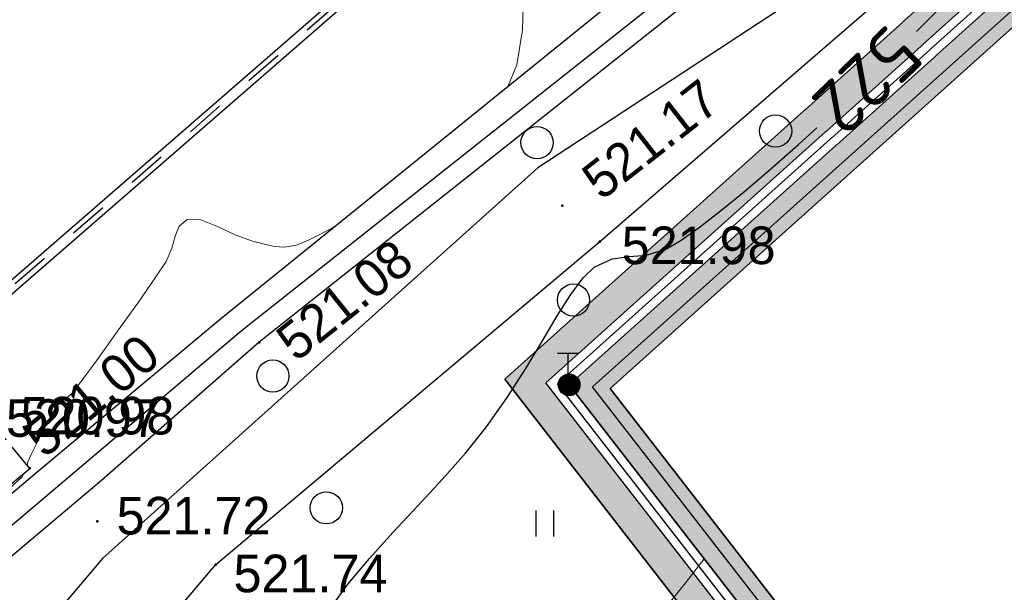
# Model space of a CAD drawing. Header units: millimetres. Extents: x -76021 to 1074922, y 19208 to 400534.
# Tile 45 of 108: x 203460 to 226359, y 147633 to 160960. Entities that reach past the tile are written whole.
import ezdxf

# ---------------------------------------------------------------- set-up
doc = ezdxf.new("R2010")
doc.units = ezdxf.units.MM
doc.linetypes.add('Д_ТРОТ_ТРУБА', pattern=[3, 1.5, -1.5])
for name, color, linetype in [('(004) Точки рельефа', 7, 'Continuous'), ('(004a) Точки рельефа (отк.)', 7, 'Continuous'), ('(014) Водопровод', 5, 'ИК_Водопровод -------в--------'), ('(016) Кабель', 1, 'Continuous'), ('(022) Возд. Линии', 7, 'Continuous'), ('(028) Гидротехн.', 7, 'Continuous'), ('(031) Горизонтали', 42, 'Continuous'), ('(035) Откосы', 7, 'Continuous'), ('(036) Растительность', 7, 'Continuous'), ('(038) Деревья', 7, 'Continuous'), ('(040) Ограда', 7, 'Continuous'), ('C-TOPO-MAJR', 9, 'Continuous'), ('GLUXOY OG', 7, 'Continuous')]:
    doc.layers.add(name, color=color, linetype=linetype)
doc.layers.add('(032) Горизонтали утолщенные', color=32, linetype='Continuous', lineweight=30)
doc.styles.add('D-431', font='txt')
doc.styles.get("Standard").update_dxf_attribs({"font": 'arial.ttf'})
doc.styles.add('СПДС', font='isocpeur.ttf')
doc.linetypes.add('GAZ_VOZDUSH', pattern='A,1,-2,["~",Standard,S=3,R=0,X=-1.5,Y=-1.5],-1,10', length=14)
doc.linetypes.add('ИК_Водопровод -------в--------', pattern='A,9,-0.6,["В",Standard,S=1.2,R=0,X=0,Y=-0.6],-1.2', length=10.8)
doc.linetypes.add('ИК_Э_КАБ_ВН', pattern='A,8,-2,["<<",Standard,S=1,R=0,X=0,Y=-0.5],8,[">>",Standard,S=1,R=0,X=-1,Y=-0.5],-2', length=20)
doc.linetypes.add('ОГРАДА_БЕТ', pattern='A,4,["|",Standard,S=0.8,R=0,X=0,Y=-0.8],4', length=8)
doc.linetypes.add('ОГРАДА_ГЛИН', pattern='A,4,["|",Standard,S=0.8,R=0,X=0,Y=-0.8],0.5,["|",Standard,S=0.8,R=0,X=0,Y=-0.8],3.5', length=8)
doc.linetypes.add('ОТКОСЫ_НЕУКР', pattern='A,0.5,["|",Standard,S=1.2,R=0,X=0,Y=-1.2],1,["|",Standard,S=0.5,R=0,X=0,Y=-0.5],0.5', length=2)
doc.linetypes.add('ОТКОСЫ_НЕУКР1', pattern='A,0.5,["|",Standard,S=-1.2,R=0,X=0,Y=1.2],1,["|",Standard,S=-0.5,R=0,X=0,Y=0.5],0.5', length=2)
doc.linetypes.add('ПОДПОРНАЯ СТЕНКА', pattern='A,2,["V",Standard,S=1.2,R=0,X=0,Y=-1.2],0.2,["V",Standard,S=0.8,R=0,X=0,Y=-0.8],0.25,["V",Standard,S=0.3,R=0,X=0,Y=-0.3],0.25', length=2.7)

# ---------------------------------------------------------------- blocks, each defined once
blk = doc.blocks.new('d')
at = {"layer": '(038) Деревья'}
blk.add_ellipse((0, 0), major_axis=(0.265, 0.265), ratio=1, start_param=5.497787, end_param=11.780972, dxfattribs=at)
blk = doc.blocks.new('I04010')
for p, q in [((-0.412273, 0.007146), (-0.412273, 1.207146)), ((0.387727, 1.207146), (0.387727, 0.007146))]:
    blk.add_line(p, q)
blk = doc.blocks.new('*U215')
at = {"color": 7}
for p, q in [((32256.966, 79660.071), (32257.341, 79660.071)), ((32256.971, 79660.076), (32257.341, 79660.076)), ((32256.976, 79660.081), (32257.336, 79660.081)), ((32256.981, 79660.086), (32257.331, 79660.086)), ((32256.986, 79660.091), (32257.326, 79660.091)), ((32256.991, 79660.096), (32257.316, 79660.096)), ((32256.996, 79660.101), (32257.311, 79660.101)), ((32257.001, 79660.106), (32257.306, 79660.106)), ((32257.011, 79660.111), (32257.301, 79660.111)), ((32257.016, 79660.116), (32257.291, 79660.116)), ((32257.026, 79660.121), (32257.286, 79660.121)), ((32257.031, 79660.126), (32257.276, 79660.126)), ((32257.041, 79660.131), (32257.266, 79660.131)), ((32257.051, 79660.136), (32257.256, 79660.136)), ((32257.066, 79660.141), (32257.246, 79660.141)), ((32257.081, 79660.146), (32257.231, 79660.146)), ((32257.096, 79660.151), (32257.211, 79660.151)), ((32257.126, 79660.156), (32257.181, 79660.156)), ((32256.906, 79659.951), (32257.401, 79659.951)), ((32256.906, 79659.946), (32257.401, 79659.946)), ((32256.906, 79659.941), (32257.401, 79659.941)), ((32256.906, 79659.936), (32257.401, 79659.936)), ((32256.906, 79659.931), (32257.401, 79659.931)), ((32256.906, 79659.926), (32257.401, 79659.926)), ((32256.906, 79659.921), (32257.406, 79659.921)), ((32256.906, 79659.916), (32257.406, 79659.916)), ((32256.906, 79659.911), (32257.406, 79659.911)), ((32256.906, 79659.906), (32257.406, 79659.906)), ((32256.906, 79659.901), (32257.406, 79659.901)), ((32256.906, 79659.896), (32257.406, 79659.896)), ((32256.906, 79659.891), (32257.401, 79659.891)), ((32256.906, 79659.886), (32257.401, 79659.886)), ((32256.906, 79659.881), (32257.401, 79659.881)), ((32256.906, 79659.876), (32257.401, 79659.876)), ((32256.906, 79659.871), (32257.401, 79659.871)), ((32256.906, 79659.866), (32257.401, 79659.866)), ((32256.906, 79659.861), (32257.401, 79659.861)), ((32256.911, 79659.971), (32257.396, 79659.971)), ((32256.911, 79659.966), (32257.396, 79659.966)), ((32256.911, 79659.961), (32257.396, 79659.961)), ((32256.911, 79659.956), (32257.401, 79659.956)), ((32256.911, 79659.856), (32257.401, 79659.856)), ((32256.911, 79659.851), (32257.396, 79659.851)), ((32256.911, 79659.846), (32257.396, 79659.846)), ((32256.911, 79659.841), (32257.396, 79659.841)), ((32256.916, 79659.991), (32257.391, 79659.991)), ((32256.916, 79659.986), (32257.391, 79659.986)), ((32256.916, 79659.981), (32257.391, 79659.981)), ((32256.916, 79659.976), (32257.396, 79659.976)), ((32256.921, 79660.001), (32257.386, 79660.001)), ((32256.921, 79659.996), (32257.386, 79659.996)), ((32256.926, 79660.011), (32257.381, 79660.011)), ((32256.926, 79660.006), (32257.386, 79660.006)), ((32256.931, 79660.021), (32257.376, 79660.021)), ((32256.931, 79660.016), (32257.381, 79660.016)), ((32256.936, 79660.031), (32257.371, 79660.031)), ((32256.936, 79660.026), (32257.376, 79660.026)), ((32256.941, 79660.041), (32257.366, 79660.041)), ((32256.941, 79660.036), (32257.371, 79660.036)), ((32256.946, 79660.046), (32257.361, 79660.046)), ((32256.951, 79660.056), (32257.356, 79660.056)), ((32256.951, 79660.051), (32257.361, 79660.051)), ((32256.956, 79660.061), (32257.351, 79660.061)), ((32256.961, 79660.066), (32257.346, 79660.066)), ((32256.916, 79659.836), (32257.396, 79659.836)), ((32256.916, 79659.831), (32257.391, 79659.831)), ((32256.916, 79659.826), (32257.391, 79659.826)), ((32256.921, 79659.821), (32257.391, 79659.821)), ((32256.921, 79659.816), (32257.386, 79659.816)), ((32256.921, 79659.811), (32257.386, 79659.811)), ((32256.926, 79659.806), (32257.381, 79659.806)), ((32256.926, 79659.801), (32257.381, 79659.801)), ((32256.931, 79659.796), (32257.376, 79659.796)), ((32256.931, 79659.791), (32257.376, 79659.791)), ((32256.936, 79659.786), (32257.371, 79659.786)), ((32256.936, 79659.781), (32257.371, 79659.781)), ((32256.941, 79659.776), (32257.366, 79659.776)), ((32256.946, 79659.771), (32257.361, 79659.771)), ((32256.946, 79659.766), (32257.361, 79659.766)), ((32256.951, 79659.761), (32257.356, 79659.761)), ((32256.956, 79659.756), (32257.351, 79659.756)), ((32256.961, 79659.751), (32257.351, 79659.751)), ((32256.961, 79659.746), (32257.346, 79659.746)), ((32256.966, 79659.741), (32257.341, 79659.741)), ((32256.971, 79659.736), (32257.336, 79659.736)), ((32256.976, 79659.731), (32257.331, 79659.731)), ((32256.981, 79659.726), (32257.326, 79659.726)), ((32256.986, 79659.721), (32257.321, 79659.721)), ((32256.991, 79659.716), (32257.316, 79659.716)), ((32257.001, 79659.711), (32257.311, 79659.711)), ((32257.006, 79659.706), (32257.301, 79659.706)), ((32257.011, 79659.701), (32257.296, 79659.701)), ((32257.021, 79659.696), (32257.286, 79659.696)), ((32257.031, 79659.691), (32257.281, 79659.691)), ((32257.036, 79659.686), (32257.271, 79659.686)), ((32257.046, 79659.681), (32257.261, 79659.681)), ((32257.061, 79659.676), (32257.246, 79659.676)), ((32257.071, 79659.671), (32257.236, 79659.671)), ((32257.091, 79659.666), (32257.216, 79659.666)), ((32257.111, 79659.661), (32257.196, 79659.661))]:
    blk.add_line(p, q, dxfattribs=at)
blk = doc.blocks.new('I01070-flat-1-flat-1')
at = {"color": 7}
blk.add_circle((0.025, 0.015), 0.25, dxfattribs=at)
blk.add_blockref('*U215', (-32257.131, -79659.891), dxfattribs=at)
blk = doc.blocks.new('I0195-flat-1-flat-1')
at = {"layer": '(016) Кабель', "color": 7, "linetype": 'ИК_Э_КАБ_ВН'}
for p, q in [((-0.275, 0.74), (0.225, 0.74)), ((-0.025, 0.24), (-0.025, 0.74))]:
    blk.add_line(p, q, dxfattribs=at)
at = {"layer": '(022) Возд. Линии'}
blk.add_blockref('I01070-flat-1-flat-1', (-0.025, -0.01), dxfattribs=at)
blk = doc.blocks.new('361-flat-1-flat-1')
at = {"layer": '(016) Кабель', "color": 7}
blk.add_point((0, 0), dxfattribs=at)
at = {"layer": '(022) Возд. Линии'}
blk.add_blockref('I0195-flat-1-flat-1', (0, -0.005), dxfattribs=at)
blk = doc.blocks.new('*U219')
at = {"layer": '(022) Возд. Линии'}
blk.add_blockref('361-flat-1-flat-1', (32257.156, 79659.906), dxfattribs=at)
blk = doc.blocks.new('A$C05d28b1e')
at = {"layer": '(004) Точки рельефа', "color": 7, "linetype": 'ByBlock', "lineweight": -2}
for p in [(-58665, -48096), (-57800, -48932), (-65716, -51272), (-71052, -54208), (-69479, -55443), (-66727, -56448)]:
    blk.add_point(p, dxfattribs=at)
at = {"layer": '(028) Гидротехн.', "color": 3, "linetype": 'Д_ТРОТ_ТРУБА', "ltscale": 600, "flags": 128}
blk.add_lwpolyline([(-58296, -38932), (-62076, -41813), (-73078, -51383)], dxfattribs=at)
at = {"layer": '(028) Гидротехн.', "ltscale": 600}
for points in [[(-58222, -39033), (-61998, -41911), (-72996, -51478)], [(-62156, -41717), (-73160, -51289)]]:
    blk.add_lwpolyline(points, dxfattribs=at)
at = {"layer": '(031) Горизонтали', "color": 42, "linetype": 'Continuous', "lineweight": 0, "ltscale": 600}
for points in [[(-59927, -45309), (-59728, -44818), (-59596, -43999), (-59575, -43194), (-59605, -42474), (-59614, -42166)], [(-71112, -54135), (-71110, -54128), (-71108, -54095), (-71106, -54070), (-71019, -53888), (-70819, -53479), (-70594, -53039), (-70432, -52766), (-70309, -52645), (-70191, -52565), (-70058, -52450), (-69864, -52197), (-69485, -51680), (-69010, -51018), (-68527, -50336), (-68122, -49754), (-67884, -49394), (-67749, -49086), (-67671, -48802), (-67576, -48569), (-67390, -48416), (-67077, -48421), (-66687, -48576), (-66276, -48776), (-65898, -48914), (-65602, -48987), (-65361, -49044), (-65127, -49062), (-64848, -49016), (-64554, -48893), (-64034, -48627), (-63995, -48605)], [(-71825, -55091), (-71710, -54921), (-71563, -54715), (-71389, -54547), (-71235, -54413), (-71191, -54328), (-71207, -54335)], [(-56234, -57414), (-55796, -56862), (-55368, -56312)]]:
    blk.add_lwpolyline(points, dxfattribs=at)
at = {"layer": '(032) Горизонтали утолщенные', "color": 32, "linetype": 'Continuous', "lineweight": 30, "ltscale": 600}
blk.add_lwpolyline([(-50429, -44038), (-50360, -43969), (-49430, -43029), (-48467, -42041), (-47515, -41049)], dxfattribs=at)
at = {"layer": '(035) Откосы', "linetype": 'ПОДПОРНАЯ СТЕНКА', "ltscale": 600}
blk.add_lwpolyline([(-75365, -57759), (-71052, -54208), (-71715, -53403), (-76027, -56954)], close=True, dxfattribs=at)
at = {"layer": '(016) Кабель', "color": 0, "xscale": 1000, "yscale": 1000, "zscale": 1000}
blk.add_blockref('*U219', (-32315665, -79712169), dxfattribs=at)
at = {"layer": '(036) Растительность', "linetype": 'Continuous', "xscale": 500, "yscale": 500, "zscale": 500}
blk.add_blockref('I04010', (-59067, -55793), dxfattribs=at)
at = {"layer": '(038) Деревья', "linetype": 'Continuous', "xscale": 1000, "yscale": 1000, "zscale": 1000}
for p in [(-53709, -46357), (-59256, -46628), (-58409, -50290), (-65400, -52059), (-64157, -55127)]:
    blk.add_blockref('d', p, dxfattribs=at)
at = {"layer": '(004) Точки рельефа', "linetype": 'ByBlock', "char_height": 875, "attachment_point": 4, "style": 'D-431'}
for s, insert, rotation in [('521.17', (-58023, -47652), 37.9318), ('521.08', (-65128, -51412), 38.766), ('521.00', (-70986, -53659), 39.8215)]:
    blk.add_mtext(s, dxfattribs=dict(at, insert=insert, rotation=rotation))
for s, insert in [('521.98', (-57288, -49023)), ('521.72', (-69034, -55315)), ('521.74', (-66315, -56660))]:
    blk.add_mtext(s, dxfattribs=dict(at, insert=insert))
at = {"layer": '(004a) Точки рельефа (отк.)', "linetype": 'ByBlock', "char_height": 875, "attachment_point": 4, "style": 'D-431'}
for s, insert in [('520.98', (-71271, -52987)), ('520.97', (-71607, -53043))]:
    blk.add_mtext(s, dxfattribs=dict(at, insert=insert))
at = {"layer": 'C-TOPO-MAJR', "color": 32, "linetype": 'Continuous', "lineweight": 30, "insert": (-51579, -45174), "char_height": 1250, "width": 2398.75, "attachment_point": 5, "rotation": 224.2916, "style": 'СПДС', "bg_fill": 3, "box_fill_scale": 1.254, "bg_fill_color": 256, "bg_fill_true_color": 13158600, "bg_fill_transparency": 0}
blk.add_mtext('522', dxfattribs=at)
at = {"layer": '(014) Водопровод', "linetype": 'GAZ_VOZDUSH', "ltscale": 600, "flags": 128}
blk.add_lwpolyline([(-44342, -33518), (-44199, -33721), (-51302, -39257), (-66135, -51011), (-83417, -65659), (-90348, -74918)], dxfattribs=at)
at = {"layer": '(032) Горизонтали утолщенные', "color": 32, "linetype": 'Continuous', "lineweight": 30, "ltscale": 600}
blk.add_lwpolyline([(-64058, -57461), (-63649, -56895), (-63156, -56306), (-62609, -55700), (-62036, -55084), (-61463, -54465), (-60920, -53850), (-60435, -53244), (-59952, -52557), (-59520, -51881), (-59133, -51240), (-58785, -50658), (-58472, -50162), (-58187, -49775), (-57926, -49522), (-57509, -49328), (-57116, -49280), (-56708, -49246), (-56244, -49095), (-55908, -48897), (-55484, -48600), (-54986, -48216), (-54426, -47759), (-53819, -47240), (-53176, -46672), (-52752, -46286)], dxfattribs=at)
at = {"layer": '(035) Откосы', "linetype": 'ОТКОСЫ_НЕУКР', "ltscale": 600}
blk.add_lwpolyline([(-43467, -33713), (-50228, -38972), (-65716, -51272), (-69386, -54487), (-82461, -65521), (-92351, -78829), (-94563, -77018), (-83792, -65233), (-70933, -54336), (-66615, -50729), (-55308, -41565), (-45031, -33845), (-46804, -31485)], dxfattribs=at)
at = {"layer": '(035) Откосы', "linetype": 'ОТКОСЫ_НЕУКР1', "ltscale": 600}
for points in [[(-50986, -41802), (-59240, -47211), (-69359, -56302), (-77751, -66219), (-85575, -75948), (-91245, -81100), (-97320, -87907)], [(-96304, -89290), (-90266, -82549), (-83981, -77658), (-77327, -68971), (-66727, -56448), (-57800, -48932), (-50342, -42474)]]:
    blk.add_lwpolyline(points, dxfattribs=at)
at = {"layer": '(040) Ограда', "linetype": 'ОГРАДА_БЕТ', "ltscale": 600, "flags": 128}
blk.add_lwpolyline([(-33190, -84908), (-58509, -52263), (-37656, -33532), (-37389, -33830), (-37091, -33562)], dxfattribs=at)
at = {"layer": '(040) Ограда', "ltscale": 600, "flags": 128}
blk.add_lwpolyline([(-32874, -84663), (-57965, -52312), (-37686, -34097), (-37419, -34394), (-36824, -33860)], dxfattribs=at)

msp = doc.modelspace()

# ---------------------------------------------------------------- block references
at = {"color": 5, "lineweight": 50}
msp.add_blockref('A$C05d28b1e', (274748.019, 204725.492), dxfattribs=at)

# ---------------------------------------------------------------- next in the draw order: hatches: boundary and pattern name
at = {"true_color": 0xb1ab95}
h = msp.add_hatch(color=253, dxfattribs=at)
h.dxf.hatch_style = 1
edge = h.paths.add_edge_path(flags=17)
edge.add_line((190328.812, 64219.344), (189915.299, 64787.522))
edge.add_line((189915.299, 64787.522), (188931.737, 63929.746))
edge.add_line((188931.737, 63929.746), (151545.096, 115300.092))
edge.add_line((151545.096, 115300.092), (96229.857, 199382.094))
edge.add_arc((101661.242, 203797.981), 7000, 211.2865698, 219.1121956, ccw=False)
edge.add_line((95679.178, 200162.749), (95229.836, 200902.177))
edge.add_line((95229.836, 200902.177), (75953.592, 230203.058))
edge.add_line((75953.592, 230203.058), (203746.138, 307844.042))
edge.add_line((203746.138, 307844.042), (208840.815, 298765.71))
edge.add_line((208840.815, 298765.71), (206029.762, 297103.944))
edge.add_line((206029.762, 297103.944), (209083.076, 291938.94))
edge.add_line((209083.076, 291938.94), (211777.921, 293532.009))
edge.add_line((211777.921, 293532.009), (265113.076, 198492.777))
edge.add_line((265113.076, 198492.777), (234488.777, 178231.381))
edge.add_line((234488.777, 178231.381), (234257.309, 173182.193))
edge.add_line((234257.309, 173182.193), (235613.694, 171344.205))
edge.add_line((235613.694, 171344.205), (214742.638, 152596.986))
edge.add_line((214742.638, 152596.986), (245709.951, 112669.346))
edge.add_line((245709.951, 112669.346), (199133.622, 72677.893))
edge.add_line((199133.622, 72677.893), (196266.373, 76016.199))
edge.add_line((196266.373, 76016.199), (191895.937, 72262.461))
edge.add_line((191895.937, 72262.461), (194913.088, 68116.807))
edge.add_line((194913.088, 68116.807), (196023.632, 69085.325))
edge.add_line((196023.632, 69085.325), (193482.821, 72043.563))
edge.add_line((193482.821, 72043.563), (196137.921, 74324.011))
edge.add_line((196137.921, 74324.011), (198679.27, 71365.147))
edge.add_line((198679.27, 71365.147), (246671.236, 112572.099))
edge.add_line((246671.236, 112572.099), (215694.88, 152511.399))
edge.add_line((215694.88, 152511.399), (236554.446, 171248.297))
edge.add_line((236554.446, 171248.297), (234967.943, 173398.11))
edge.add_line((234967.943, 173398.11), (235171.749, 177843.906))
edge.add_line((235171.749, 177843.906), (266041.926, 198267.977))
edge.add_line((266041.926, 198267.977), (204001.957, 308818.532))
edge.add_line((204001.957, 308818.532), (74969.992, 230424.534))
edge.add_line((74969.992, 230424.534), (150969.387, 114901.553))
edge.add_line((150969.387, 114901.553), (188815.639, 62899.688))
edge.add_line((188815.639, 62899.688), (190328.812, 64219.344))
h.paths.add_polyline_path([(150640.411, 114673.817), (74407.935, 230551.092), (204148.139, 309375.384), (266572.697, 198139.52), (235562.019, 177622.492), (235374.019, 173521.492), (237092.019, 171193.492), (216239.019, 152462.492), (247218.735, 112518.86), (198939.866, 71061.737), (199460.86, 70455.151), (196805.759, 68174.703), (196284.262, 68781.877), (195149.381, 67792.133), (196323.601, 66178.72), (201153.047, 70326.699), (200306.363, 71312.485), (248180.002, 112421.636), (217191.261, 152376.904), (238032.771, 171097.583), (236084.652, 173737.409), (236244.991, 177235.016), (267501.547, 197914.721), (204403.958, 310349.875), (73424.336, 230772.568), (150064.702, 114275.278), (188633.2, 61281.026), (190978.617, 63326.492), (190565.104, 63894.67), (188749.298, 62311.084)])

# ---------------------------------------------------------------- next in the draw order: linework, layer by layer
for points in [[(191025.194, 63367.112), (188633.2, 61281.026), (150064.702, 114275.278), (73424.336, 230772.568), (204403.958, 310349.875), (267501.547, 197914.721), (236244.991, 177235.016), (236084.652, 173737.409), (238032.771, 171097.583), (217191.261, 152376.904), (248180.002, 112421.636), (200306.363, 71312.485), (201153.047, 70326.699), (196323.601, 66178.72)], [(248180.002, 112421.636), (217191.261, 152376.904), (238032.771, 171097.583), (236084.652, 173737.409), (236244.991, 177235.016), (267501.547, 197914.721), (204403.958, 310349.875), (73424.336, 230772.568), (150064.702, 114275.278)], [(150640.411, 114673.817), (74407.935, 230551.092), (204148.139, 309375.384), (266572.697, 198139.52), (235562.019, 177622.492), (235374.019, 173521.492), (237092.019, 171193.492), (216239.019, 152462.492), (247218.735, 112518.86)], [(246671.236, 112572.099), (215694.88, 152511.399), (236554.446, 171248.297), (234967.943, 173398.11), (235171.749, 177843.906), (266041.926, 198267.977), (204001.957, 308818.532), (74969.992, 230424.534), (150969.387, 114901.553)], [(245709.951, 112669.346), (214742.638, 152596.986), (235613.694, 171344.205), (234257.309, 173182.193), (234488.777, 178231.381), (265113.076, 198492.777), (211777.921, 293532.009), (209083.076, 291938.94), (206029.762, 297103.944), (208840.815, 298765.71), (203746.138, 307844.042), (75953.592, 230203.058)], [(245709.951, 112669.346), (214742.638, 152596.986), (235613.694, 171344.205), (234257.309, 173182.193), (234488.777, 178231.381), (265113.076, 198492.777), (211777.921, 293532.009)]]:
    msp.add_lwpolyline(points)
msp.add_lwpolyline([(151545.096, 115300.092), (96229.857, 199382.094, -0.034159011), (95679.178, 200162.749), (95229.836, 200902.177), (75953.592, 230203.058), (203746.138, 307844.042), (208840.815, 298765.71), (206029.762, 297103.944), (209083.076, 291938.94), (211777.921, 293532.009), (265113.076, 198492.777), (234488.777, 178231.381), (234257.309, 173182.193), (235613.694, 171344.205), (214742.638, 152596.986), (245709.951, 112669.346)], format="xyb")
at = {"lineweight": 30}
for points in [[(214742.638, 152596.986), (235613.694, 171344.205)], [(245709.951, 112669.346), (214742.638, 152596.986)]]:
    msp.add_lwpolyline(points, dxfattribs=at)
at = {"layer": 'GLUXOY OG', "color": 186, "linetype": 'ОГРАДА_ГЛИН', "lineweight": 30, "ltscale": 400}
for points in [[(188749.298, 62311.084), (150640.411, 114673.817), (74407.935, 230551.092), (204148.139, 309375.384), (266572.697, 198139.52), (235562.019, 177622.492), (235374.019, 173521.492), (237092.019, 171193.492), (216239.019, 152462.492), (247218.735, 112518.86)], [(246671.236, 112572.099), (215694.88, 152511.399), (236554.446, 171248.297), (234967.943, 173398.11), (235171.749, 177843.906), (266041.926, 198267.977), (204001.957, 308818.532), (74969.992, 230424.534), (150969.387, 114901.553), (188815.639, 62899.688)]]:
    msp.add_lwpolyline(points, dxfattribs=at)
at = {"layer": 'GLUXOY OG', "color": 186, "lineweight": 30, "ltscale": 400}
msp.add_lwpolyline([(246944.985, 112545.479), (215966.95, 152486.945), (236823.233, 171220.894), (235170.981, 173459.801), (235366.884, 177733.199), (266307.312, 198203.749), (204075.048, 309096.958), (74688.964, 230487.813), (150804.899, 114787.685), (188782.469, 62605.386)], dxfattribs=at)

doc.saveas('drawing.dxf')
